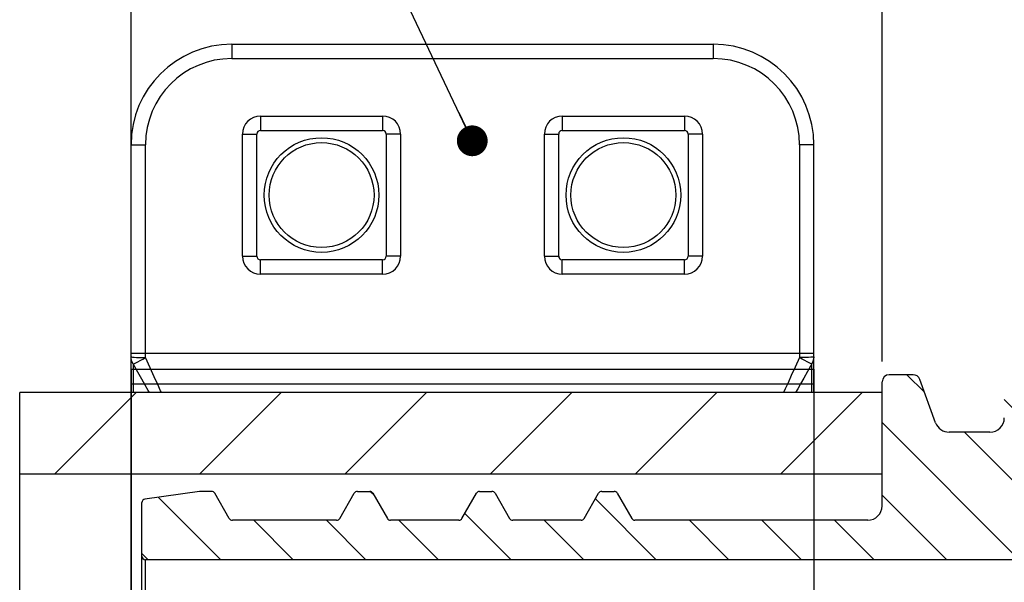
# Model space of a CAD drawing. Header units: millimetres. Extents: x 17 to 597, y 16 to 406.
# Tile 55 of 60: x 360 to 456, y 268 to 323. Entities that reach past the tile are written whole.
import ezdxf

# ---------------------------------------------------------------- set-up
doc = ezdxf.new("R2010")
doc.units = ezdxf.units.MM
doc.header["$LTSCALE"] = 32.67
doc.layers.get('0').update_dxf_attribs({"linetype": 'CONTINUOUS'})
doc.layers.add('ROUNDS', color=7, linetype='CONTINUOUS')
doc.layers.add('SURFS', color=7, linetype='CONTINUOUS')
doc.styles.get("Standard").update_dxf_attribs({"font": 'txt', "width": 0.8})
doc.dimstyles.new('DIMSTYLE_1', dxfattribs={"dimtxt": 6, "dimasz": 3, "dimexe": 2, "dimexo": 2, "dimgap": 1.5, "dimtad": 1, "dimdec": 0, "dimlfac": 1.428571, "dimzin": 0, "dimdsep": 46, "dimtxsty": 'Standard', "dimblk": 'CLOSED', "dimblk1": 'CLOSED', "dimblk2": 'CLOSED', "dimcen": 0.09, "dimazin": 0, "dimtp": 0.5, "dimtm": 0.5, "dimtfac": 1, "dimtdec": 0, "dimtofl": 0, "dimtmove": 0, "dimatfit": 3, "dimldrblk": 'CLOSED', "dimfxl": 1, "dimtolj": 1, "dimtzin": 0, "dimarcsym": 0})
doc.dimstyles.new('DIMSTYLE_2', dxfattribs={"dimtxt": 6, "dimasz": 3, "dimexe": 2, "dimexo": 2, "dimgap": 1.5, "dimtad": 1, "dimdec": 0, "dimlfac": 1.428571, "dimzin": 0, "dimdsep": 46, "dimtxsty": 'Standard', "dimblk": 'CLOSED', "dimblk1": 'CLOSED', "dimblk2": 'CLOSED', "dimcen": 0.09, "dimazin": 0, "dimtp": 0.3, "dimtm": 0.3, "dimtfac": 1, "dimtdec": 0, "dimtofl": 0, "dimtmove": 0, "dimatfit": 3, "dimldrblk": 'CLOSED', "dimfxl": 1, "dimtolj": 1, "dimtzin": 0, "dimarcsym": 0})
doc.dimstyles.get("Standard").update_dxf_attribs({"dimtxt": 6, "dimasz": 3, "dimexe": 2, "dimexo": 2, "dimtad": 1, "dimzin": 0, "dimdsep": 46, "dimtxsty": 'Standard', "dimblk": 'CLOSED', "dimblk1": 'CLOSED', "dimblk2": 'CLOSED', "dimcen": 0.09, "dimazin": 0, "dimtol": 1, "dimtp": 0.025, "dimtm": 0.025, "dimtfac": 1, "dimtofl": 0, "dimtmove": 0, "dimatfit": 3, "dimldrblk": 'CLOSED', "dimfxl": 1, "dimtolj": 1, "dimtzin": 0, "dimarcsym": 0})

# ---------------------------------------------------------------- blocks, each defined once
blk = doc.blocks.new('_CLOSED')
at = {"color": 0, "linetype": 'ByBlock'}
for p, q in [((0, 0), (-1, 0.25)), ((-1, 0.25), (-1, -0.25)), ((-1, -0.25), (0, 0)), ((-1, 0), (0, 0))]:
    blk.add_line(p, q, dxfattribs=at)
blk = doc.blocks.new('*D3')
at = {"color": 2, "linetype": 'Continuous', "transparency": 16777216}
for p, q in [((371.227, 220.094), (371.227, 350.513)), ((548.327, 313.013), (548.327, 350.513)), ((371.227, 348.513), (459.777, 348.513)), ((548.327, 348.513), (459.777, 348.513))]:
    blk.add_line(p, q, dxfattribs=at)
at = {"color": 2, "linetype": 'Continuous', "transparency": 16777216, "xscale": 3, "yscale": 3, "zscale": 3, "rotation": 180}
blk.add_blockref('_CLOSED', (371.227, 348.513), dxfattribs=at)
at = {"color": 2, "linetype": 'Continuous', "transparency": 16777216, "xscale": 3, "yscale": 3, "zscale": 3}
blk.add_blockref('_CLOSED', (548.327, 348.513), dxfattribs=at)
at = {"color": 2, "linetype": 'Continuous', "transparency": 16777216, "insert": (459.777, 356.013), "char_height": 6, "width": 19.2, "attachment_point": 2, "line_spacing_factor": 0.9}
blk.add_mtext('253 \\P ', dxfattribs=at)
blk = doc.blocks.new('*D6')
at = {"color": 2, "linetype": 'Continuous', "transparency": 16777216}
for p, q in [((444.377, 289.913), (444.377, 335.513)), ((475.177, 289.913), (475.177, 335.513)), ((444.377, 333.513), (459.777, 333.513)), ((475.177, 333.513), (459.777, 333.513))]:
    blk.add_line(p, q, dxfattribs=at)
at = {"color": 2, "linetype": 'Continuous', "transparency": 16777216, "xscale": 3, "yscale": 3, "zscale": 3, "rotation": 180}
blk.add_blockref('_CLOSED', (444.377, 333.513), dxfattribs=at)
at = {"color": 2, "linetype": 'Continuous', "transparency": 16777216, "xscale": 3, "yscale": 3, "zscale": 3}
blk.add_blockref('_CLOSED', (475.177, 333.513), dxfattribs=at)
at = {"color": 2, "linetype": 'Continuous', "transparency": 16777216, "insert": (459.777, 341.013), "char_height": 6, "width": 9.6, "attachment_point": 2, "line_spacing_factor": 0.9}
blk.add_mtext('44', dxfattribs=at)

msp = doc.modelspace()

# ---------------------------------------------------------------- hatches: boundary and pattern name
at = {"linetype": 'Continuous'}
h = msp.add_hatch(dxfattribs=at)
h.set_pattern_fill('DEFAULT__5', color=2, scale=50, angle=85, style=0, pattern_type=0)
h.set_pattern_definition([(85, (0, 0), (-49.8097, 4.358), [])])
edge = h.paths.add_edge_path()
edge.add_spline(control_points=[(389.777377, 311.223055), (390.116066, 311.222426), (390.778745, 311.157467), (391.746022, 310.864434), (392.6345, 310.389274), (393.414022, 309.749657), (394.053565, 308.970321), (394.528837, 308.081173), (394.821496, 307.116393), (394.920317, 306.113055), (394.821496, 305.109717), (394.528837, 304.144938), (394.053565, 303.255789), (393.414022, 302.476453), (392.6345, 301.836836), (391.746022, 301.361676), (390.778745, 301.068643), (390.116066, 301.003684), (389.777377, 301.003055)], knot_values=[0, 0, 0, 0, 0.0625, 0.125, 0.1875, 0.25, 0.3125, 0.375, 0.4375, 0.5, 0.5625, 0.625, 0.6875, 0.75, 0.8125, 0.875, 0.9375, 1, 1, 1, 1], degree=3, periodic=0)
edge.add_spline(control_points=[(389.777377, 301.003055), (389.438688, 301.003684), (388.776008, 301.068643), (387.808731, 301.361676), (386.920254, 301.836836), (386.140731, 302.476453), (385.501189, 303.255789), (385.025917, 304.144938), (384.733258, 305.109717), (384.634436, 306.113055), (384.733258, 307.116393), (385.025917, 308.081173), (385.501189, 308.970321), (386.140731, 309.749657), (386.920254, 310.389274), (387.808731, 310.864434), (388.776008, 311.157467), (389.438688, 311.222426), (389.777377, 311.223055)], knot_values=[0, 0, 0, 0, 0.0625, 0.125, 0.1875, 0.25, 0.3125, 0.375, 0.4375, 0.5, 0.5625, 0.625, 0.6875, 0.75, 0.8125, 0.875, 0.9375, 1, 1, 1, 1], degree=3, periodic=0)
h = msp.add_hatch(dxfattribs=at)
h.set_pattern_fill('DEFAULT__1', color=2, scale=50, angle=45, style=0, pattern_type=0)
h.set_pattern_definition([(45, (0, 0), (-35.3553, 35.3553), [])])
edge = h.paths.add_edge_path()
edge.add_spline(control_points=[(419.177377, 311.223055), (419.516066, 311.222426), (420.178745, 311.157467), (421.146022, 310.864434), (422.0345, 310.389274), (422.814022, 309.749657), (423.453565, 308.970321), (423.928837, 308.081173), (424.221496, 307.116393), (424.320317, 306.113055), (424.221496, 305.109717), (423.928837, 304.144938), (423.453565, 303.255789), (422.814022, 302.476453), (422.0345, 301.836836), (421.146022, 301.361676), (420.178745, 301.068643), (419.516066, 301.003684), (419.177377, 301.003055)], knot_values=[0, 0, 0, 0, 0.0625, 0.125, 0.1875, 0.25, 0.3125, 0.375, 0.4375, 0.5, 0.5625, 0.625, 0.6875, 0.75, 0.8125, 0.875, 0.9375, 1, 1, 1, 1], degree=3, periodic=0)
edge.add_spline(control_points=[(419.177377, 301.003055), (418.838688, 301.003684), (418.176008, 301.068643), (417.208731, 301.361676), (416.320254, 301.836836), (415.540731, 302.476453), (414.901189, 303.255789), (414.425917, 304.144938), (414.133258, 305.109717), (414.034436, 306.113055), (414.133258, 307.116393), (414.425917, 308.081173), (414.901189, 308.970321), (415.540731, 309.749657), (416.320254, 310.389274), (417.208731, 310.864434), (418.176008, 311.157467), (418.838688, 311.222426), (419.177377, 311.223055)], knot_values=[0, 0, 0, 0, 0.0625, 0.125, 0.1875, 0.25, 0.3125, 0.375, 0.4375, 0.5, 0.5625, 0.625, 0.6875, 0.75, 0.8125, 0.875, 0.9375, 1, 1, 1, 1], degree=3, periodic=0)
h = msp.add_hatch(dxfattribs=at)
h.set_pattern_fill('DEFAULT__6', color=2, scale=5, angle=135, style=0, pattern_type=0)
h.set_pattern_definition([(135, (0, 0), (-3.535534, -3.535534), [])])
edge = h.paths.add_edge_path()
edge.add_spline(control_points=[(372.627377, 270.588055), (372.596152, 270.588191), (372.536066, 270.596036), (372.450283, 270.631475), (372.377064, 270.687743), (372.320796, 270.760961), (372.285358, 270.846744), (372.277512, 270.906831), (372.277377, 270.938055)], knot_values=[0, 0, 0, 0, 0.166666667, 0.333333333, 0.5, 0.666666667, 0.833333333, 1, 1, 1, 1], degree=3, periodic=0)
edge.add_line((372.277377, 270.938055), (372.277377, 276.146776))
edge.add_spline(control_points=[(372.277377, 276.146776), (372.27757, 276.181056), (372.286903, 276.246539), (372.329186, 276.339102), (372.395423, 276.415298), (372.4812, 276.470052), (372.544747, 276.488408), (372.578666, 276.49337)], knot_values=[0, 0, 0, 0, 0.2, 0.4, 0.6, 0.8, 1, 1, 1, 1], degree=3, periodic=0)
edge.add_line((372.578666, 276.49337), (377.877377, 277.238055))
edge.add_line((377.877377, 277.238055), (379.075304, 277.238055))
edge.add_spline(control_points=[(379.075304, 277.238055), (379.106529, 277.23792), (379.166631, 277.230057), (379.252343, 277.194695), (379.325823, 277.138148), (379.362684, 277.090029), (379.378413, 277.063055)], knot_values=[0, 0, 0, 0, 0.25, 0.5, 0.75, 1, 1, 1, 1], degree=3, periodic=0)
edge.add_line((379.378413, 277.063055), (380.792921, 274.613055))
edge.add_spline(control_points=[(380.792921, 274.613055), (380.808651, 274.586082), (380.845511, 274.537962), (380.918992, 274.481415), (381.004703, 274.446053), (381.064806, 274.438191), (381.09603, 274.438055)], knot_values=[0, 0, 0, 0, 0.25, 0.5, 0.75, 1, 1, 1, 1], degree=3, periodic=0)
edge.add_line((381.09603, 274.438055), (391.248723, 274.438055))
edge.add_spline(control_points=[(391.248723, 274.438055), (391.279948, 274.438191), (391.340051, 274.446053), (391.425762, 274.481415), (391.499243, 274.537962), (391.536103, 274.586082), (391.551832, 274.613055)], knot_values=[0, 0, 0, 0, 0.25, 0.5, 0.75, 1, 1, 1, 1], degree=3, periodic=0)
edge.add_line((391.551832, 274.613055), (392.96634, 277.063055))
edge.add_spline(control_points=[(392.96634, 277.063055), (392.98207, 277.090029), (393.01893, 277.138148), (393.092411, 277.194695), (393.178122, 277.230057), (393.238225, 277.23792), (393.269449, 277.238055)], knot_values=[0, 0, 0, 0, 0.25, 0.5, 0.75, 1, 1, 1, 1], degree=3, periodic=0)
edge.add_line((393.269449, 277.238055), (394.475304, 277.238055))
edge.add_spline(control_points=[(394.475304, 277.238055), (394.506529, 277.23792), (394.566631, 277.230057), (394.652343, 277.194695), (394.725823, 277.138148), (394.762684, 277.090029), (394.778413, 277.063055)], knot_values=[0, 0, 0, 0, 0.25, 0.5, 0.75, 1, 1, 1, 1], degree=3, periodic=0)
edge.add_line((394.778413, 277.063055), (396.192921, 274.613055))
edge.add_spline(control_points=[(396.192921, 274.613055), (396.208651, 274.586082), (396.245511, 274.537962), (396.318992, 274.481415), (396.404703, 274.446053), (396.464806, 274.438191), (396.49603, 274.438055)], knot_values=[0, 0, 0, 0, 0.25, 0.5, 0.75, 1, 1, 1, 1], degree=3, periodic=0)
edge.add_line((396.49603, 274.438055), (403.148723, 274.438055))
edge.add_spline(control_points=[(403.148723, 274.438055), (403.179948, 274.438191), (403.240051, 274.446053), (403.325762, 274.481415), (403.399243, 274.537962), (403.436103, 274.586082), (403.451832, 274.613055)], knot_values=[0, 0, 0, 0, 0.25, 0.5, 0.75, 1, 1, 1, 1], degree=3, periodic=0)
edge.add_line((403.451832, 274.613055), (404.86634, 277.063055))
edge.add_spline(control_points=[(404.86634, 277.063055), (404.88207, 277.090029), (404.91893, 277.138148), (404.992411, 277.194695), (405.078122, 277.230057), (405.138225, 277.23792), (405.169449, 277.238055)], knot_values=[0, 0, 0, 0, 0.25, 0.5, 0.75, 1, 1, 1, 1], degree=3, periodic=0)
edge.add_line((405.169449, 277.238055), (406.375304, 277.238055))
edge.add_spline(control_points=[(406.375304, 277.238055), (406.406529, 277.23792), (406.466631, 277.230057), (406.552343, 277.194695), (406.625823, 277.138148), (406.662684, 277.090029), (406.678413, 277.063055)], knot_values=[0, 0, 0, 0, 0.25, 0.5, 0.75, 1, 1, 1, 1], degree=3, periodic=0)
edge.add_line((406.678413, 277.063055), (408.092921, 274.613055))
edge.add_spline(control_points=[(408.092921, 274.613055), (408.108651, 274.586082), (408.145511, 274.537962), (408.218992, 274.481415), (408.304703, 274.446053), (408.364806, 274.438191), (408.39603, 274.438055)], knot_values=[0, 0, 0, 0, 0.25, 0.5, 0.75, 1, 1, 1, 1], degree=3, periodic=0)
edge.add_line((408.39603, 274.438055), (415.048723, 274.438055))
edge.add_spline(control_points=[(415.048723, 274.438055), (415.079948, 274.438191), (415.140051, 274.446053), (415.225762, 274.481415), (415.299243, 274.537962), (415.336103, 274.586082), (415.351832, 274.613055)], knot_values=[0, 0, 0, 0, 0.25, 0.5, 0.75, 1, 1, 1, 1], degree=3, periodic=0)
edge.add_line((415.351832, 274.613055), (416.76634, 277.063055))
edge.add_spline(control_points=[(416.76634, 277.063055), (416.78207, 277.090029), (416.81893, 277.138148), (416.892411, 277.194695), (416.978122, 277.230057), (417.038225, 277.23792), (417.069449, 277.238055)], knot_values=[0, 0, 0, 0, 0.25, 0.5, 0.75, 1, 1, 1, 1], degree=3, periodic=0)
edge.add_line((417.069449, 277.238055), (418.275304, 277.238055))
edge.add_spline(control_points=[(418.275304, 277.238055), (418.306529, 277.23792), (418.366631, 277.230057), (418.452343, 277.194695), (418.525823, 277.138148), (418.562684, 277.090029), (418.578413, 277.063055)], knot_values=[0, 0, 0, 0, 0.25, 0.5, 0.75, 1, 1, 1, 1], degree=3, periodic=0)
edge.add_line((418.578413, 277.063055), (419.992921, 274.613055))
edge.add_spline(control_points=[(419.992921, 274.613055), (420.008651, 274.586082), (420.045511, 274.537962), (420.118992, 274.481415), (420.204703, 274.446053), (420.264806, 274.438191), (420.29603, 274.438055)], knot_values=[0, 0, 0, 0, 0.25, 0.5, 0.75, 1, 1, 1, 1], degree=3, periodic=0)
edge.add_line((420.29603, 274.438055), (442.977377, 274.438055))
edge.add_spline(control_points=[(442.977377, 274.438055), (443.070168, 274.438227), (443.251724, 274.456025), (443.516732, 274.536307), (443.760151, 274.666491), (443.973717, 274.841715), (444.148941, 275.055281), (444.279125, 275.2987), (444.359407, 275.563707), (444.377204, 275.745264), (444.377377, 275.838055)], knot_values=[0, 0, 0, 0, 0.125, 0.25, 0.375, 0.5, 0.625, 0.75, 0.875, 1, 1, 1, 1], degree=3, periodic=0)
edge.add_line((444.377377, 275.838055), (444.377377, 287.913055))
edge.add_spline(control_points=[(444.377377, 287.913055), (444.377523, 287.966278), (444.389107, 288.069731), (444.441404, 288.219441), (444.52547, 288.353146), (444.637286, 288.464962), (444.770991, 288.549028), (444.920701, 288.601325), (445.024153, 288.612908), (445.077377, 288.613055)], knot_values=[0, 0, 0, 0, 0.142857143, 0.285714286, 0.428571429, 0.571428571, 0.714285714, 0.857142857, 1, 1, 1, 1], degree=3, periodic=0)
edge.add_line((445.077377, 288.613055), (447.387232, 288.613055))
edge.add_spline(control_points=[(447.387232, 288.613055), (447.445357, 288.612849), (447.557749, 288.599159), (447.719306, 288.537241), (447.860198, 288.438587), (447.973638, 288.30795), (448.024943, 288.207019), (448.045016, 288.152469)], knot_values=[0, 0, 0, 0, 0.2, 0.4, 0.6, 0.8, 1, 1, 1, 1], degree=3, periodic=0)
edge.add_line((448.045016, 288.152469), (449.580331, 283.934227))
edge.add_spline(control_points=[(449.580331, 283.934227), (449.613461, 283.843786), (449.695786, 283.673524), (449.870583, 283.445514), (450.087348, 283.258322), (450.337388, 283.118653), (450.611432, 283.032381), (450.799583, 283.013254), (450.895901, 283.013055)], knot_values=[0, 0, 0, 0, 0.166666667, 0.333333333, 0.5, 0.666666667, 0.833333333, 1, 1, 1, 1], degree=3, periodic=0)
edge.add_line((450.895901, 283.013055), (454.877377, 283.013055))
edge.add_spline(control_points=[(454.877377, 283.013055), (454.970168, 283.013227), (455.151724, 283.031025), (455.416732, 283.111307), (455.660151, 283.241491), (455.873717, 283.416715), (456.048941, 283.630281), (456.179125, 283.8737), (456.259407, 284.138707), (456.277204, 284.320264), (456.277377, 284.413055)], knot_values=[0, 0, 0, 0, 0.125, 0.25, 0.375, 0.5, 0.625, 0.75, 0.875, 1, 1, 1, 1], degree=3, periodic=0)
edge.add_line((456.277377, 284.413055), (456.277377, 291.413055))
edge.add_spline(control_points=[(456.277377, 291.413055), (456.277523, 291.466278), (456.289107, 291.569731), (456.341404, 291.719441), (456.42547, 291.853146), (456.537286, 291.964962), (456.670991, 292.049028), (456.820701, 292.101325), (456.924153, 292.112908), (456.977377, 292.113055)], knot_values=[0, 0, 0, 0, 0.142857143, 0.285714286, 0.428571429, 0.571428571, 0.714285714, 0.857142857, 1, 1, 1, 1], degree=3, periodic=0)
edge.add_line((456.977377, 292.113055), (462.577377, 292.113055))
edge.add_spline(control_points=[(462.577377, 292.113055), (462.6306, 292.112908), (462.734053, 292.101325), (462.883763, 292.049028), (463.017468, 291.964962), (463.129284, 291.853146), (463.21335, 291.719441), (463.265647, 291.569731), (463.27723, 291.466278), (463.277377, 291.413055)], knot_values=[0, 0, 0, 0, 0.142857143, 0.285714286, 0.428571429, 0.571428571, 0.714285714, 0.857142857, 1, 1, 1, 1], degree=3, periodic=0)
edge.add_line((463.277377, 291.413055), (463.277377, 284.413055))
edge.add_spline(control_points=[(463.277377, 284.413055), (463.277549, 284.320264), (463.295346, 284.138707), (463.375628, 283.8737), (463.505813, 283.630281), (463.681037, 283.416715), (463.894603, 283.241491), (464.138022, 283.111307), (464.403029, 283.031025), (464.584585, 283.013227), (464.677377, 283.013055)], knot_values=[0, 0, 0, 0, 0.125, 0.25, 0.375, 0.5, 0.625, 0.75, 0.875, 1, 1, 1, 1], degree=3, periodic=0)
edge.add_line((464.677377, 283.013055), (468.658853, 283.013055))
edge.add_spline(control_points=[(468.658853, 283.013055), (468.755171, 283.013254), (468.943321, 283.032381), (469.217365, 283.118653), (469.467406, 283.258322), (469.684171, 283.445514), (469.858968, 283.673524), (469.941293, 283.843786), (469.974423, 283.934227)], knot_values=[0, 0, 0, 0, 0.166666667, 0.333333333, 0.5, 0.666666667, 0.833333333, 1, 1, 1, 1], degree=3, periodic=0)
edge.add_line((469.974423, 283.934227), (471.509737, 288.152469))
edge.add_spline(control_points=[(471.509737, 288.152469), (471.529811, 288.207019), (471.581115, 288.30795), (471.694555, 288.438587), (471.835448, 288.537241), (471.997005, 288.599159), (472.109397, 288.612849), (472.167522, 288.613055)], knot_values=[0, 0, 0, 0, 0.2, 0.4, 0.6, 0.8, 1, 1, 1, 1], degree=3, periodic=0)
edge.add_line((472.167522, 288.613055), (474.477377, 288.613055))
edge.add_spline(control_points=[(474.477377, 288.613055), (474.5306, 288.612908), (474.634053, 288.601325), (474.783763, 288.549028), (474.917468, 288.464962), (475.029284, 288.353146), (475.11335, 288.219441), (475.165647, 288.069731), (475.17723, 287.966278), (475.177377, 287.913055)], knot_values=[0, 0, 0, 0, 0.142857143, 0.285714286, 0.428571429, 0.571428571, 0.714285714, 0.857142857, 1, 1, 1, 1], degree=3, periodic=0)
edge.add_line((475.177377, 287.913055), (475.177377, 275.838055))
edge.add_spline(control_points=[(475.177377, 275.838055), (475.177549, 275.745264), (475.195346, 275.563707), (475.275628, 275.2987), (475.405813, 275.055281), (475.581037, 274.841715), (475.794603, 274.666491), (476.038022, 274.536307), (476.303029, 274.456025), (476.484585, 274.438227), (476.577377, 274.438055)], knot_values=[0, 0, 0, 0, 0.125, 0.25, 0.375, 0.5, 0.625, 0.75, 0.875, 1, 1, 1, 1], degree=3, periodic=0)
edge.add_line((476.577377, 274.438055), (499.258723, 274.438055))
edge.add_spline(control_points=[(499.258723, 274.438055), (499.289948, 274.438191), (499.350051, 274.446053), (499.435762, 274.481415), (499.509243, 274.537962), (499.546103, 274.586082), (499.561832, 274.613055)], knot_values=[0, 0, 0, 0, 0.25, 0.5, 0.75, 1, 1, 1, 1], degree=3, periodic=0)
edge.add_line((499.561832, 274.613055), (500.97634, 277.063055))
edge.add_spline(control_points=[(500.97634, 277.063055), (500.99207, 277.090029), (501.02893, 277.138148), (501.102411, 277.194695), (501.188122, 277.230057), (501.248225, 277.23792), (501.279449, 277.238055)], knot_values=[0, 0, 0, 0, 0.25, 0.5, 0.75, 1, 1, 1, 1], degree=3, periodic=0)
edge.add_line((501.279449, 277.238055), (502.485304, 277.238055))
edge.add_spline(control_points=[(502.485304, 277.238055), (502.516529, 277.23792), (502.576631, 277.230057), (502.662343, 277.194695), (502.735823, 277.138148), (502.772684, 277.090029), (502.788413, 277.063055)], knot_values=[0, 0, 0, 0, 0.25, 0.5, 0.75, 1, 1, 1, 1], degree=3, periodic=0)
edge.add_line((502.788413, 277.063055), (504.202921, 274.613055))
edge.add_spline(control_points=[(504.202921, 274.613055), (504.218651, 274.586082), (504.255511, 274.537962), (504.328992, 274.481415), (504.414703, 274.446053), (504.474806, 274.438191), (504.50603, 274.438055)], knot_values=[0, 0, 0, 0, 0.25, 0.5, 0.75, 1, 1, 1, 1], degree=3, periodic=0)
edge.add_line((504.50603, 274.438055), (511.158723, 274.438055))
edge.add_spline(control_points=[(511.158723, 274.438055), (511.189948, 274.438191), (511.250051, 274.446053), (511.335762, 274.481415), (511.409243, 274.537962), (511.446103, 274.586082), (511.461832, 274.613055)], knot_values=[0, 0, 0, 0, 0.25, 0.5, 0.75, 1, 1, 1, 1], degree=3, periodic=0)
edge.add_line((511.461832, 274.613055), (512.87634, 277.063055))
edge.add_spline(control_points=[(512.87634, 277.063055), (512.89207, 277.090029), (512.92893, 277.138148), (513.002411, 277.194695), (513.088122, 277.230057), (513.148225, 277.23792), (513.179449, 277.238055)], knot_values=[0, 0, 0, 0, 0.25, 0.5, 0.75, 1, 1, 1, 1], degree=3, periodic=0)
edge.add_line((513.179449, 277.238055), (514.385304, 277.238055))
edge.add_spline(control_points=[(514.385304, 277.238055), (514.416529, 277.23792), (514.476631, 277.230057), (514.562343, 277.194695), (514.635823, 277.138148), (514.672684, 277.090029), (514.688413, 277.063055)], knot_values=[0, 0, 0, 0, 0.25, 0.5, 0.75, 1, 1, 1, 1], degree=3, periodic=0)
edge.add_line((514.688413, 277.063055), (516.102921, 274.613055))
edge.add_spline(control_points=[(516.102921, 274.613055), (516.118651, 274.586082), (516.155511, 274.537962), (516.228992, 274.481415), (516.314703, 274.446053), (516.374806, 274.438191), (516.40603, 274.438055)], knot_values=[0, 0, 0, 0, 0.25, 0.5, 0.75, 1, 1, 1, 1], degree=3, periodic=0)
edge.add_line((516.40603, 274.438055), (523.058723, 274.438055))
edge.add_spline(control_points=[(523.058723, 274.438055), (523.089948, 274.438191), (523.150051, 274.446053), (523.235762, 274.481415), (523.309243, 274.537962), (523.346103, 274.586082), (523.361832, 274.613055)], knot_values=[0, 0, 0, 0, 0.25, 0.5, 0.75, 1, 1, 1, 1], degree=3, periodic=0)
edge.add_line((523.361832, 274.613055), (524.77634, 277.063055))
edge.add_spline(control_points=[(524.77634, 277.063055), (524.79207, 277.090029), (524.82893, 277.138148), (524.902411, 277.194695), (524.988122, 277.230057), (525.048225, 277.23792), (525.079449, 277.238055)], knot_values=[0, 0, 0, 0, 0.25, 0.5, 0.75, 1, 1, 1, 1], degree=3, periodic=0)
edge.add_line((525.079449, 277.238055), (526.285304, 277.238055))
edge.add_spline(control_points=[(526.285304, 277.238055), (526.316529, 277.23792), (526.376631, 277.230057), (526.462343, 277.194695), (526.535823, 277.138148), (526.572684, 277.090029), (526.588413, 277.063055)], knot_values=[0, 0, 0, 0, 0.25, 0.5, 0.75, 1, 1, 1, 1], degree=3, periodic=0)
edge.add_line((526.588413, 277.063055), (528.002921, 274.613055))
edge.add_spline(control_points=[(528.002921, 274.613055), (528.018651, 274.586082), (528.055511, 274.537962), (528.128992, 274.481415), (528.214703, 274.446053), (528.274806, 274.438191), (528.30603, 274.438055)], knot_values=[0, 0, 0, 0, 0.25, 0.5, 0.75, 1, 1, 1, 1], degree=3, periodic=0)
edge.add_line((528.30603, 274.438055), (538.458723, 274.438055))
edge.add_spline(control_points=[(538.458723, 274.438055), (538.489948, 274.438191), (538.550051, 274.446053), (538.635762, 274.481415), (538.709243, 274.537962), (538.746103, 274.586082), (538.761832, 274.613055)], knot_values=[0, 0, 0, 0, 0.25, 0.5, 0.75, 1, 1, 1, 1], degree=3, periodic=0)
edge.add_line((538.761832, 274.613055), (540.17634, 277.063055))
edge.add_spline(control_points=[(540.17634, 277.063055), (540.19207, 277.090029), (540.22893, 277.138148), (540.302411, 277.194695), (540.388122, 277.230057), (540.448225, 277.23792), (540.479449, 277.238055)], knot_values=[0, 0, 0, 0, 0.25, 0.5, 0.75, 1, 1, 1, 1], degree=3, periodic=0)
edge.add_line((540.479449, 277.238055), (541.677377, 277.238055))
edge.add_line((541.677377, 277.238055), (546.976087, 276.49337))
edge.add_spline(control_points=[(546.976087, 276.49337), (547.010007, 276.488408), (547.073554, 276.470052), (547.159331, 276.415298), (547.225567, 276.339102), (547.267851, 276.246539), (547.277184, 276.181056), (547.277377, 276.146776)], knot_values=[0, 0, 0, 0, 0.2, 0.4, 0.6, 0.8, 1, 1, 1, 1], degree=3, periodic=0)
edge.add_line((547.277377, 276.146776), (547.277377, 270.938055))
edge.add_spline(control_points=[(547.277377, 270.938055), (547.277241, 270.906831), (547.269396, 270.846744), (547.233957, 270.760961), (547.177689, 270.687743), (547.104471, 270.631475), (547.018688, 270.596036), (546.958601, 270.588191), (546.927377, 270.588055)], knot_values=[0, 0, 0, 0, 0.166666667, 0.333333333, 0.5, 0.666666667, 0.833333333, 1, 1, 1, 1], degree=3, periodic=0)
edge.add_line((546.927377, 270.588055), (372.627377, 270.588055))
h = msp.add_hatch(dxfattribs=at)
h.set_pattern_fill('S1', color=2, scale=10, angle=45, style=0, pattern_type=0)
h.set_pattern_definition([(45, (0, 0), (-7.07107, 7.07107), [])])
h.paths.add_polyline_path([(444.377377, 278.90851), (360.377377, 278.90851), (360.377377, 286.863055), (444.377377, 286.863055)])

# ---------------------------------------------------------------- linework, layer by layer
at = {"color": 9, "linetype": 'Continuous'}
for p, q in [((383.827377, 313.813055), (383.827377, 312.413055)), ((383.827377, 313.813055), (395.727377, 313.813055)), ((395.727377, 313.813055), (395.727377, 312.413055)), ((413.227377, 313.813055), (413.227377, 312.413055)), ((413.227377, 313.813055), (425.127377, 313.813055)), ((425.127377, 313.813055), (425.127377, 312.413055)), ((382.077377, 300.163055), (382.077377, 312.063055)), ((382.077377, 312.063055), (383.477377, 312.063055)), ((397.477377, 312.063055), (396.077377, 312.063055)), ((397.477377, 312.063055), (397.477377, 300.163055)), ((411.477377, 300.163055), (411.477377, 312.063055)), ((411.477377, 312.063055), (412.877377, 312.063055)), ((426.877377, 312.063055), (425.477377, 312.063055)), ((426.877377, 312.063055), (426.877377, 300.163055)), ((382.077377, 300.163055), (383.477377, 300.163055)), ((383.827377, 298.413055), (383.827377, 299.813055)), ((395.727377, 298.413055), (395.727377, 299.813055)), ((397.477377, 300.163055), (396.077377, 300.163055)), ((411.477377, 300.163055), (412.877377, 300.163055)), ((413.227377, 298.413055), (413.227377, 299.813055)), ((425.127377, 298.413055), (425.127377, 299.813055)), ((426.877377, 300.163055), (425.477377, 300.163055)), ((395.727377, 298.413055), (383.827377, 298.413055)), ((425.127377, 298.413055), (413.227377, 298.413055)), ((372.627377, 265.827586), (372.627377, 270.588055))]:
    msp.add_line(p, q, dxfattribs=at)
at = {"color": 7, "linetype": 'Continuous'}
for p, q in [((383.477377, 300.163055), (383.477377, 312.063055)), ((383.827377, 312.413055), (395.727377, 312.413055)), ((396.077377, 312.063055), (396.077377, 300.163055)), ((412.877377, 300.163055), (412.877377, 312.063055)), ((413.227377, 312.413055), (425.127377, 312.413055)), ((425.477377, 312.063055), (425.477377, 300.163055)), ((395.727377, 299.813055), (383.827377, 299.813055)), ((425.127377, 299.813055), (413.227377, 299.813055)), ((444.377377, 275.838055), (444.377377, 287.913055)), ((447.387232, 288.613055), (445.077377, 288.613055)), ((449.580331, 283.934227), (448.045016, 288.152469)), ((360.377377, 263.835754), (360.377377, 286.863055)), ((444.377377, 286.863055), (360.377377, 286.863055)), ((454.877377, 283.013055), (450.895901, 283.013055)), ((444.377377, 278.90851), (360.377377, 278.90851)), ((377.877377, 277.238055), (372.578666, 276.49337)), ((379.075304, 277.238055), (377.877377, 277.238055)), ((393.269449, 277.238055), (394.475304, 277.238055)), ((405.169449, 277.238055), (406.375304, 277.238055)), ((417.069449, 277.238055), (418.275304, 277.238055)), ((380.792921, 274.613055), (379.378413, 277.063055)), ((391.551832, 274.613055), (392.96634, 277.063055)), ((394.778413, 277.063055), (396.192921, 274.613055)), ((403.451832, 274.613055), (404.86634, 277.063055)), ((406.678413, 277.063055), (408.092921, 274.613055)), ((415.351832, 274.613055), (416.76634, 277.063055)), ((418.578413, 277.063055), (419.992921, 274.613055)), ((372.277377, 265.755489), (372.277377, 276.146776)), ((391.248723, 274.438055), (381.09603, 274.438055)), ((403.148723, 274.438055), (396.49603, 274.438055)), ((415.048723, 274.438055), (408.39603, 274.438055)), ((442.977377, 274.438055), (420.29603, 274.438055)), ((546.927377, 270.588055), (372.627377, 270.588055))]:
    msp.add_line(p, q, dxfattribs=at)
for centre, radius in [((389.777377, 306.113055), 5.5867), ((419.177377, 306.113055), 5.5867), ((389.777377, 306.113055), 5.11), ((419.177377, 306.113055), 5.11)]:
    msp.add_circle(centre, radius, dxfattribs=at)
at = {"color": 9, "linetype": 'Continuous'}
for centre, start, end in [((383.827377, 312.063055), 90, 180), ((395.727377, 312.063055), 0, 90), ((413.227377, 312.063055), 90, 180), ((425.127377, 312.063055), 0, 90), ((383.827377, 300.163055), 180, 270), ((395.727377, 300.163055), 270, 360), ((413.227377, 300.163055), 180, 270), ((425.127377, 300.163055), 270, 360)]:
    msp.add_arc(centre, 1.75, start, end, dxfattribs=at)
at = {"color": 7, "linetype": 'Continuous'}
for centre, radius, start, end in [((383.827377, 312.063055), 0.35, 90, 180), ((395.727377, 312.063055), 0.35, 0, 90), ((413.227377, 312.063055), 0.35, 90, 180), ((425.127377, 312.063055), 0.35, 0, 90), ((383.827377, 300.163055), 0.35, 180, 270), ((395.727377, 300.163055), 0.35, 270, 360), ((413.227377, 300.163055), 0.35, 180, 270), ((425.127377, 300.163055), 0.35, 270, 360), ((445.077377, 287.913055), 0.7, 90, 180), ((447.387232, 287.913055), 0.7, 20, 90), ((450.895901, 284.413055), 1.4, 200, 270), ((454.877377, 284.413055), 1.4, 270, 360), ((379.075304, 276.888055), 0.35, 30, 90), ((393.269449, 276.888055), 0.35, 90, 150), ((394.475304, 276.888055), 0.35, 30, 90), ((405.169449, 276.888055), 0.35, 90, 150), ((406.375304, 276.888055), 0.35, 30, 90), ((417.069449, 276.888055), 0.35, 90, 150), ((418.275304, 276.888055), 0.35, 30, 90), ((372.627377, 276.146776), 0.35, 98, 180), ((442.977377, 275.838055), 1.4, 270, 360), ((381.09603, 274.788055), 0.35, 210, 270), ((391.248723, 274.788055), 0.35, 270, 330), ((396.49603, 274.788055), 0.35, 210, 270), ((403.148723, 274.788055), 0.35, 270, 330), ((408.39603, 274.788055), 0.35, 210, 270), ((415.048723, 274.788055), 0.35, 270, 330), ((420.29603, 274.788055), 0.35, 210, 270), ((372.627377, 270.938055), 0.35, 180, 270)]:
    msp.add_arc(centre, radius, start, end, dxfattribs=at)
at = {"layer": 'ROUNDS', "color": 9, "linetype": 'Continuous'}
for p, q in [((381.027377, 320.813055), (381.027377, 319.413055)), ((427.927377, 320.813055), (427.927377, 319.413055)), ((381.027377, 319.413055), (427.927377, 319.413055)), ((371.227377, 311.013055), (372.627377, 311.013055)), ((372.627377, 290.277323), (372.627377, 311.013055)), ((436.327377, 311.013055), (436.327377, 290.277323)), ((437.727377, 311.013055), (436.327377, 311.013055)), ((371.227377, 290.726243), (437.727377, 290.726243)), ((371.414941, 289.667419), (371.414941, 286.863055)), ((437.539812, 286.863055), (437.539812, 289.667419))]:
    msp.add_line(p, q, dxfattribs=at)
at = {"layer": 'ROUNDS', "color": 7, "linetype": 'Continuous'}
for p, q in [((381.027377, 320.813055), (427.927377, 320.813055)), ((371.227377, 286.863055), (371.227377, 311.013055)), ((437.727377, 286.863055), (437.727377, 311.013055))]:
    msp.add_line(p, q, dxfattribs=at)
at = {"layer": 'ROUNDS', "color": 9, "linetype": 'Continuous'}
for points in [[(371.414941, 289.667419), (371.311807, 289.888492), (371.248646, 290.124108), (371.227377, 290.367107)], [(371.227377, 290.367107), (371.262461, 290.347133), (371.365993, 290.328155), (371.53278, 290.31113), (371.754464, 290.296912), (372.019922, 290.286215), (372.315845, 290.279574), (372.627377, 290.277323)], [(371.414941, 289.667419), (371.455866, 289.67162), (371.552089, 289.708649), (371.699071, 289.776761), (371.889872, 289.872739), (372.115486, 289.992053), (372.365249, 290.129064), (372.627377, 290.277323)], [(373.009486, 286.863055), (372.894562, 287.069917), (372.609997, 287.576234), (372.269442, 288.176531), (371.870711, 288.87429), (371.414941, 289.667419)], [(374.18103, 286.863055), (374.106998, 287.029733), (373.822432, 287.662905), (373.481876, 288.41349), (373.083149, 289.285835), (372.627377, 290.277323)], [(436.327377, 290.277323), (435.898807, 289.345157), (435.528468, 288.535467), (435.209803, 287.834253), (434.939066, 287.233654), (434.773658, 286.863055)], [(437.539812, 289.667419), (437.111244, 288.921742), (436.740903, 288.274092), (436.422239, 287.713266), (436.151502, 287.232973), (435.945009, 286.863055)], [(437.727377, 290.367107), (437.692293, 290.347133), (437.588761, 290.328155), (437.421973, 290.31113), (437.20029, 290.296912), (436.934832, 290.286215), (436.638909, 290.279574), (436.327377, 290.277323)], [(437.539812, 289.667419), (437.498888, 289.67162), (437.402664, 289.70865), (437.255683, 289.776762), (437.064882, 289.87274), (436.839269, 289.992054), (436.589505, 290.129065), (436.327377, 290.277323)], [(437.727377, 290.367107), (437.706108, 290.124108), (437.642946, 289.888492), (437.539812, 289.667419)]]:
    msp.add_lwpolyline(points, dxfattribs=at)
at = {"layer": 'ROUNDS', "color": 7, "linetype": 'Continuous'}
for centre, start, end in [((381.027377, 311.013055), 90, 180), ((427.927377, 311.013055), 0, 90)]:
    msp.add_arc(centre, 9.8, start, end, dxfattribs=at)
at = {"layer": 'ROUNDS', "color": 9, "linetype": 'Continuous'}
for centre, start, end in [((381.027377, 311.013055), 90, 180), ((427.927377, 311.013055), 0, 90)]:
    msp.add_arc(centre, 8.4, start, end, dxfattribs=at)
at = {"layer": 'SURFS', "color": 7, "linetype": 'Continuous'}
for p, q in [((371.227377, 289.138055), (371.227377, 197.088055)), ((371.227377, 289.138055), (437.727377, 289.138055)), ((437.727377, 289.138055), (437.727377, 197.088055)), ((371.227377, 287.738055), (437.727377, 287.738055))]:
    msp.add_line(p, q, dxfattribs=at)

# ---------------------------------------------------------------- dimensions: what is measured, and where the dimension line sits
at = {"color": 2, "linetype": 'Continuous'}
dim = msp.add_linear_dim(base=(548.327377, 348.513055), p1=(371.227377, 218.094026), p2=(548.327377, 311.013055), text='<> \\P ', dimstyle='DIMSTYLE_1', dxfattribs=at)
dim.commit()
dim.dimension.update_dxf_attribs({"geometry": '*D3', "text_midpoint": (457.377377, 348.513055), "dimtype": 160})
dim = msp.add_linear_dim(base=(475.177377, 333.513055), p1=(444.377377, 287.913055), p2=(475.177377, 287.913055), dimstyle='DIMSTYLE_2', dxfattribs=at)
dim.commit()
dim.dimension.update_dxf_attribs({"geometry": '*D6', "text_midpoint": (459.927377, 333.513055), "dimtype": 160})

# ---------------------------------------------------------------- leaders
msp.add_leader([(404.457606, 311.400819), (396.900018, 327.331517)], dimstyle='Standard', override={"dimtad": 0, "dimldrblk": 'DOT'}, dxfattribs=at)

doc.saveas('drawing.dxf')
